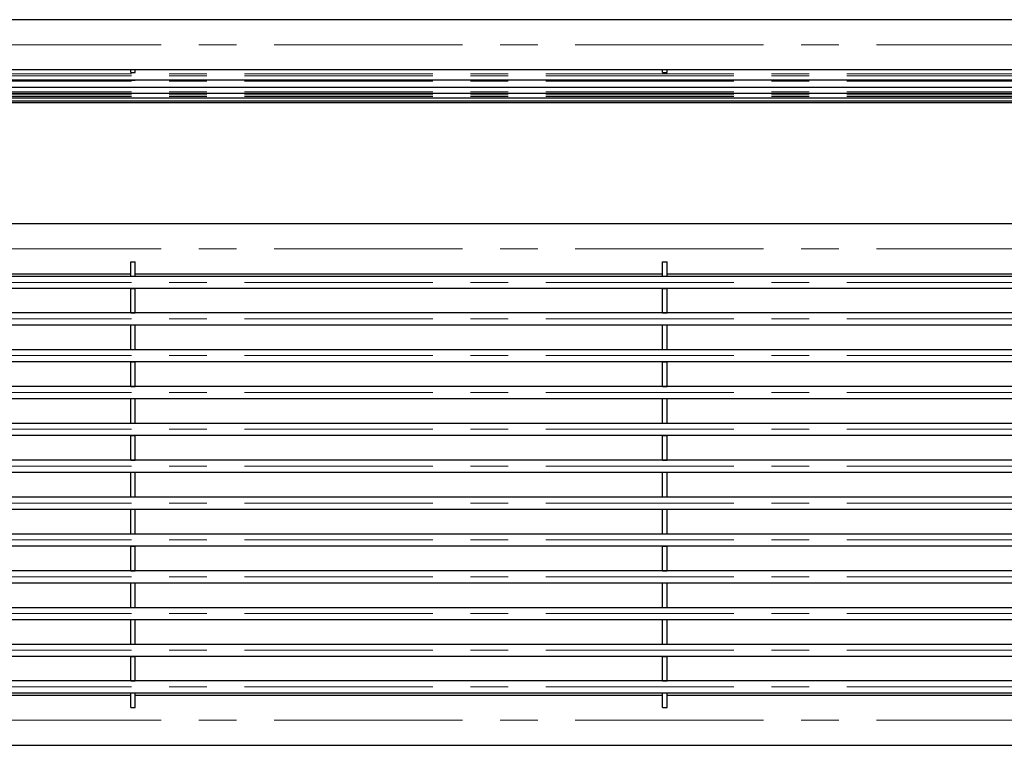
# Model space of a CAD drawing. Header units: millimetres. Extents: x 8 to 273, y 79 to 264.
# Tile 4 of 9: x 74 to 140, y 79 to 128. Entities that reach past the tile are written whole.
import ezdxf

# ---------------------------------------------------------------- set-up
doc = ezdxf.new("R2010")
doc.units = ezdxf.units.MM
doc.linetypes.add('CENTERX2', pattern=[20.32, 12.7, -2.54, 2.54, -2.54])
doc.layers.add('FORMAT', color=7, linetype='Continuous')

msp = doc.modelspace()

# ---------------------------------------------------------------- linework, layer by layer
at = {"color": 7, "linetype": 'Continuous', "lineweight": 25}
for p, q in [((189.308, 127.853), (9.908, 127.853)), ((9.908, 124.483), (189.308, 124.483)), ((81.518, 124.297), (81.518, 124.483)), ((81.518, 124.297), (81.818, 124.297)), ((81.818, 124.297), (81.818, 124.483)), ((117.398, 124.297), (117.398, 124.483)), ((117.398, 124.297), (117.698, 124.297)), ((117.698, 124.297), (117.698, 124.483)), ((9.908, 123.802), (189.308, 123.802)), ((81.518, 123.776), (81.518, 123.802)), ((81.518, 123.776), (81.818, 123.776)), ((81.818, 123.776), (81.818, 123.802)), ((117.398, 123.776), (117.398, 123.802)), ((117.398, 123.776), (117.698, 123.776)), ((117.698, 123.776), (117.698, 123.802)), ((9.908, 123.297), (189.308, 123.297)), ((9.908, 122.892), (189.308, 122.892)), ((9.908, 122.585), (189.308, 122.585)), ((9.908, 122.379), (189.308, 122.379)), ((9.908, 122.274), (189.308, 122.274)), ((9.908, 122.269), (189.308, 122.269)), ((189.308, 114.076), (9.908, 114.076)), ((81.518, 111.522), (81.818, 111.522)), ((81.518, 110.542), (81.518, 111.522)), ((81.818, 110.542), (81.818, 111.522)), ((117.398, 111.522), (117.698, 111.522)), ((117.398, 110.542), (117.398, 111.522)), ((117.698, 110.542), (117.698, 111.522)), ((189.308, 110.536), (9.908, 110.536)), ((45.938, 110.706), (81.518, 110.706)), ((81.518, 110.542), (81.818, 110.542)), ((81.518, 110.536), (81.518, 110.542)), ((81.818, 110.706), (117.398, 110.706)), ((81.818, 110.536), (81.818, 110.542)), ((117.398, 110.542), (117.698, 110.542)), ((117.398, 110.536), (117.398, 110.542)), ((117.698, 110.706), (153.278, 110.706)), ((117.698, 110.536), (117.698, 110.542)), ((9.908, 109.736), (189.308, 109.736)), ((81.518, 109.73), (81.518, 109.736)), ((81.518, 109.73), (81.818, 109.73)), ((81.518, 108.075), (81.518, 109.73)), ((81.818, 109.73), (81.818, 109.736)), ((81.818, 108.075), (81.818, 109.73)), ((117.398, 109.73), (117.398, 109.736)), ((117.398, 109.73), (117.698, 109.73)), ((117.398, 108.075), (117.398, 109.73)), ((117.698, 109.73), (117.698, 109.736)), ((117.698, 108.075), (117.698, 109.73)), ((189.308, 108.068), (9.908, 108.068)), ((81.518, 108.075), (81.818, 108.075)), ((81.518, 108.068), (81.518, 108.075)), ((81.818, 108.068), (81.818, 108.075)), ((117.398, 108.075), (117.698, 108.075)), ((117.398, 108.068), (117.398, 108.075)), ((117.698, 108.068), (117.698, 108.075)), ((9.908, 107.268), (189.308, 107.268)), ((81.518, 107.26), (81.518, 107.268)), ((81.518, 107.26), (81.818, 107.26)), ((81.518, 105.6), (81.518, 107.26)), ((81.818, 107.26), (81.818, 107.268)), ((81.818, 105.6), (81.818, 107.26)), ((117.398, 107.26), (117.398, 107.268)), ((117.398, 107.26), (117.698, 107.26)), ((117.398, 105.6), (117.398, 107.26)), ((117.698, 107.26), (117.698, 107.268)), ((117.698, 105.6), (117.698, 107.26)), ((189.308, 105.592), (9.908, 105.592)), ((81.518, 105.6), (81.818, 105.6)), ((81.518, 105.592), (81.518, 105.6)), ((81.818, 105.592), (81.818, 105.6)), ((117.398, 105.6), (117.698, 105.6)), ((117.398, 105.592), (117.398, 105.6)), ((117.698, 105.592), (117.698, 105.6)), ((9.908, 104.792), (189.308, 104.792)), ((81.518, 104.783), (81.518, 104.792)), ((81.518, 104.783), (81.818, 104.783)), ((81.518, 103.119), (81.518, 104.783)), ((81.818, 104.783), (81.818, 104.792)), ((81.818, 103.119), (81.818, 104.783)), ((117.398, 104.783), (117.398, 104.792)), ((117.398, 104.783), (117.698, 104.783)), ((117.398, 103.119), (117.398, 104.783)), ((117.698, 104.783), (117.698, 104.792)), ((117.698, 103.119), (117.698, 104.783)), ((189.308, 103.11), (9.908, 103.11)), ((81.518, 103.119), (81.818, 103.119)), ((81.518, 103.11), (81.518, 103.119)), ((81.818, 103.11), (81.818, 103.119)), ((117.398, 103.119), (117.698, 103.119)), ((117.398, 103.11), (117.398, 103.119)), ((117.698, 103.11), (117.698, 103.119)), ((9.908, 102.31), (189.308, 102.31)), ((81.518, 102.301), (81.518, 102.31)), ((81.518, 102.301), (81.818, 102.301)), ((81.518, 100.634), (81.518, 102.301)), ((81.818, 102.301), (81.818, 102.31)), ((81.818, 100.634), (81.818, 102.301)), ((117.398, 102.301), (117.398, 102.31)), ((117.398, 102.301), (117.698, 102.301)), ((117.398, 100.634), (117.398, 102.301)), ((117.698, 102.301), (117.698, 102.31)), ((117.698, 100.634), (117.698, 102.301)), ((189.308, 100.624), (9.908, 100.624)), ((81.518, 100.634), (81.818, 100.634)), ((81.518, 100.624), (81.518, 100.634)), ((81.818, 100.624), (81.818, 100.634)), ((117.398, 100.634), (117.698, 100.634)), ((117.398, 100.624), (117.398, 100.634)), ((117.698, 100.624), (117.698, 100.634)), ((9.908, 99.824), (189.308, 99.824)), ((81.518, 99.814), (81.518, 99.824)), ((81.518, 99.814), (81.818, 99.814)), ((81.518, 98.145), (81.518, 99.814)), ((81.818, 99.814), (81.818, 99.824)), ((81.818, 98.145), (81.818, 99.814)), ((117.398, 99.814), (117.398, 99.824)), ((117.398, 99.814), (117.698, 99.814)), ((117.398, 98.145), (117.398, 99.814)), ((117.698, 99.814), (117.698, 99.824)), ((117.698, 98.145), (117.698, 99.814)), ((189.308, 98.135), (9.908, 98.135)), ((81.518, 98.145), (81.818, 98.145)), ((81.518, 98.135), (81.518, 98.145)), ((81.818, 98.135), (81.818, 98.145)), ((117.398, 98.145), (117.698, 98.145)), ((117.398, 98.135), (117.398, 98.145)), ((117.698, 98.135), (117.698, 98.145)), ((9.908, 97.335), (189.308, 97.335)), ((81.518, 97.326), (81.518, 97.335)), ((81.518, 97.326), (81.818, 97.326)), ((81.518, 95.656), (81.518, 97.326)), ((81.818, 97.326), (81.818, 97.335)), ((81.818, 95.656), (81.818, 97.326)), ((117.398, 97.326), (117.398, 97.335)), ((117.398, 97.326), (117.698, 97.326)), ((117.398, 95.656), (117.398, 97.326)), ((117.698, 97.326), (117.698, 97.335)), ((117.698, 95.656), (117.698, 97.326)), ((189.308, 95.646), (9.908, 95.646)), ((81.518, 95.656), (81.818, 95.656)), ((81.518, 95.646), (81.518, 95.656)), ((81.818, 95.646), (81.818, 95.656)), ((117.398, 95.656), (117.698, 95.656)), ((117.398, 95.646), (117.398, 95.656)), ((117.698, 95.646), (117.698, 95.656)), ((9.908, 94.846), (189.308, 94.846)), ((81.518, 94.836), (81.518, 94.846)), ((81.518, 94.836), (81.818, 94.836)), ((81.518, 93.168), (81.518, 94.836)), ((81.818, 94.836), (81.818, 94.846)), ((81.818, 93.168), (81.818, 94.836)), ((117.398, 94.836), (117.398, 94.846)), ((117.398, 94.836), (117.698, 94.836)), ((117.398, 93.168), (117.398, 94.836)), ((117.698, 94.836), (117.698, 94.846)), ((117.698, 93.168), (117.698, 94.836)), ((189.308, 93.158), (9.908, 93.158)), ((81.518, 93.168), (81.818, 93.168)), ((81.518, 93.158), (81.518, 93.168)), ((81.818, 93.158), (81.818, 93.168)), ((117.398, 93.168), (117.698, 93.168)), ((117.398, 93.158), (117.398, 93.168)), ((117.698, 93.158), (117.698, 93.168)), ((9.908, 92.358), (189.308, 92.358)), ((81.518, 92.348), (81.518, 92.358)), ((81.518, 92.348), (81.818, 92.348)), ((81.518, 90.681), (81.518, 92.348)), ((81.818, 92.348), (81.818, 92.358)), ((81.818, 90.681), (81.818, 92.348)), ((117.398, 92.348), (117.398, 92.358)), ((117.398, 92.348), (117.698, 92.348)), ((117.398, 90.681), (117.398, 92.348)), ((117.698, 92.348), (117.698, 92.358)), ((117.698, 90.681), (117.698, 92.348)), ((189.308, 90.672), (9.908, 90.672)), ((81.518, 90.681), (81.818, 90.681)), ((81.518, 90.672), (81.518, 90.681)), ((81.818, 90.672), (81.818, 90.681)), ((117.398, 90.681), (117.698, 90.681)), ((117.398, 90.672), (117.398, 90.681)), ((117.698, 90.672), (117.698, 90.681)), ((9.908, 89.872), (189.308, 89.872)), ((81.518, 89.863), (81.518, 89.872)), ((81.518, 89.863), (81.818, 89.863)), ((81.518, 88.199), (81.518, 89.863)), ((81.818, 89.863), (81.818, 89.872)), ((81.818, 88.199), (81.818, 89.863)), ((117.398, 89.863), (117.398, 89.872)), ((117.398, 89.863), (117.698, 89.863)), ((117.398, 88.199), (117.398, 89.863)), ((117.698, 89.863), (117.698, 89.872)), ((117.698, 88.199), (117.698, 89.863)), ((189.308, 88.19), (9.908, 88.19)), ((81.518, 88.199), (81.818, 88.199)), ((81.518, 88.19), (81.518, 88.199)), ((81.818, 88.19), (81.818, 88.199)), ((117.398, 88.199), (117.698, 88.199)), ((117.398, 88.19), (117.398, 88.199)), ((117.698, 88.19), (117.698, 88.199)), ((9.908, 87.39), (189.308, 87.39)), ((81.518, 87.382), (81.518, 87.39)), ((81.518, 87.382), (81.818, 87.382)), ((81.518, 85.721), (81.518, 87.382)), ((81.818, 87.382), (81.818, 87.39)), ((81.818, 85.721), (81.818, 87.382)), ((117.398, 87.382), (117.398, 87.39)), ((117.398, 87.382), (117.698, 87.382)), ((117.398, 85.721), (117.398, 87.382)), ((117.698, 87.382), (117.698, 87.39)), ((117.698, 85.721), (117.698, 87.382)), ((189.308, 85.714), (9.908, 85.714)), ((81.518, 85.721), (81.818, 85.721)), ((81.518, 85.714), (81.518, 85.721)), ((81.818, 85.714), (81.818, 85.721)), ((117.398, 85.721), (117.698, 85.721)), ((117.398, 85.714), (117.398, 85.721)), ((117.698, 85.714), (117.698, 85.721)), ((9.908, 84.914), (189.308, 84.914)), ((81.518, 84.907), (81.518, 84.914)), ((81.518, 84.907), (81.818, 84.907)), ((81.518, 83.251), (81.518, 84.907)), ((81.818, 84.907), (81.818, 84.914)), ((81.818, 83.251), (81.818, 84.907)), ((117.398, 84.907), (117.398, 84.914)), ((117.398, 84.907), (117.698, 84.907)), ((117.398, 83.251), (117.398, 84.907)), ((117.698, 84.907), (117.698, 84.914)), ((117.698, 83.251), (117.698, 84.907)), ((189.308, 83.245), (9.908, 83.245)), ((81.518, 83.251), (81.818, 83.251)), ((81.518, 83.245), (81.518, 83.251)), ((81.818, 83.245), (81.818, 83.251)), ((117.398, 83.251), (117.698, 83.251)), ((117.398, 83.245), (117.398, 83.251)), ((117.698, 83.245), (117.698, 83.251)), ((9.908, 82.445), (189.308, 82.445)), ((81.518, 82.44), (81.518, 82.445)), ((81.518, 82.44), (81.818, 82.44)), ((81.518, 81.459), (81.518, 82.44)), ((81.818, 82.44), (81.818, 82.445)), ((81.818, 81.459), (81.818, 82.44)), ((117.398, 82.44), (117.398, 82.445)), ((117.398, 82.44), (117.698, 82.44)), ((117.398, 81.459), (117.398, 82.44)), ((117.698, 82.44), (117.698, 82.445)), ((117.698, 81.459), (117.698, 82.44)), ((81.518, 82.276), (45.938, 82.276)), ((117.398, 82.276), (81.818, 82.276)), ((153.278, 82.276), (117.698, 82.276)), ((81.518, 81.459), (81.818, 81.459)), ((117.398, 81.459), (117.698, 81.459)), ((9.908, 78.906), (189.308, 78.906))]:
    msp.add_line(p, q, dxfattribs=at)
at = {"layer": 'FORMAT', "linetype": 'CENTERX2', "lineweight": 18}
for p, q in [((9.908, 126.168), (189.308, 126.168)), ((7.908, 124.202), (191.308, 124.202)), ((7.908, 124.075), (191.308, 124.075)), ((7.908, 123.697), (191.308, 123.697)), ((7.908, 123.292), (191.308, 123.292)), ((7.908, 122.985), (191.308, 122.985)), ((7.908, 122.779), (191.308, 122.779)), ((7.908, 122.674), (191.308, 122.674)), ((7.908, 122.669), (191.308, 122.669)), ((9.908, 112.391), (189.308, 112.391)), ((7.908, 110.136), (191.308, 110.136)), ((7.908, 107.668), (191.308, 107.668)), ((7.908, 105.192), (191.308, 105.192)), ((7.908, 102.71), (191.308, 102.71)), ((7.908, 100.224), (191.308, 100.224)), ((7.908, 97.735), (191.308, 97.735)), ((7.908, 95.246), (191.308, 95.246)), ((7.908, 92.758), (191.308, 92.758)), ((7.908, 90.272), (191.308, 90.272)), ((7.908, 87.79), (191.308, 87.79)), ((7.908, 85.314), (191.308, 85.314)), ((7.908, 82.845), (191.308, 82.845)), ((9.908, 80.591), (189.308, 80.591))]:
    msp.add_line(p, q, dxfattribs=at)

doc.saveas('drawing.dxf')
